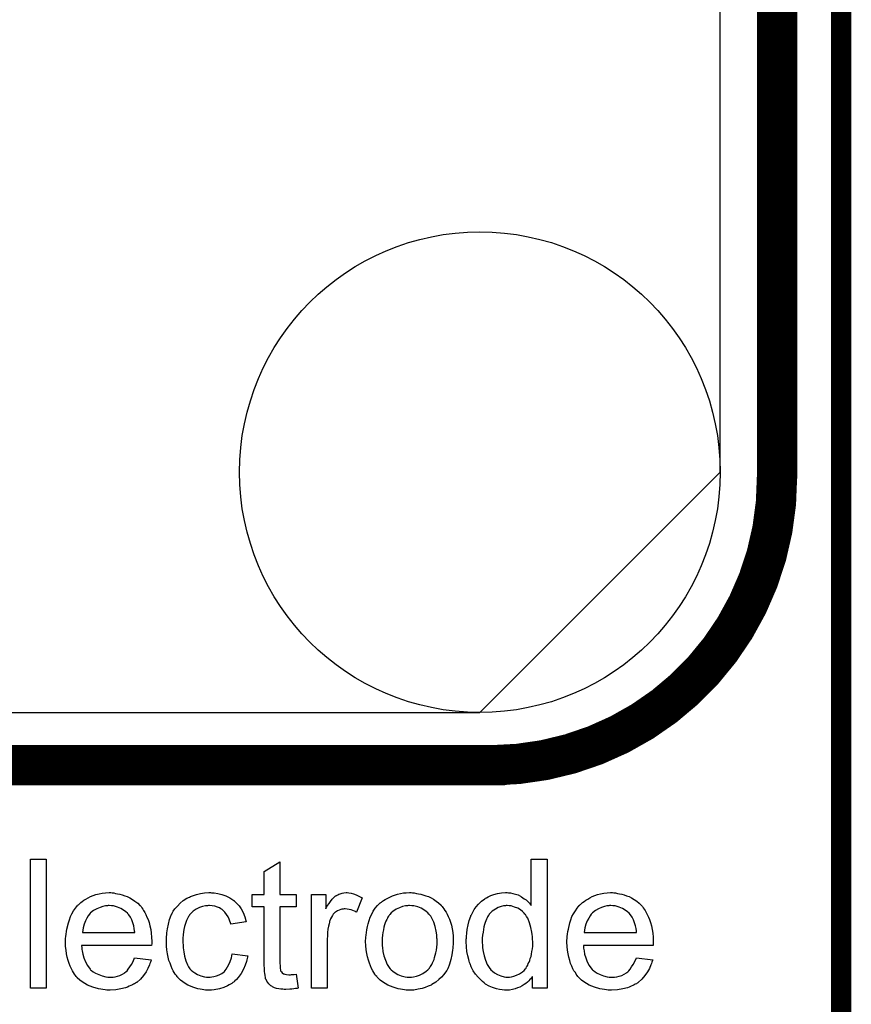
# Model space of a CAD drawing. Extents: x -0.07 to 0.95, y -0.15 to 1.54.
# Tile 15 of 16: x 0.71 to 0.95, y 0.96 to 1.25. Entities that reach past the tile are written whole.
import ezdxf

# ---------------------------------------------------------------- set-up
doc = ezdxf.new("R2010")
doc.units = 0
doc.layers.get('0').update_dxf_attribs({"linetype": 'CONTINUOUS'})
for name, color, linetype in [('gko', 6, 'CONTINUOUS'), ('gto', 2, 'CONTINUOUS'), ('gts', 1, 'CONTINUOUS')]:
    doc.layers.add(name, color=color, linetype=linetype)

# ---------------------------------------------------------------- blocks, each defined once
blk = doc.blocks.new('D33')
at = {"const_width": 0.006}
blk.add_lwpolyline([(-0.003, 0, 1), (0.003, 0, 1)], format="xyb", close=True, dxfattribs=at)
blk = doc.blocks.new('D80')
blk.add_lwpolyline([(0.229, -0.1575), (0.229, 0.1575), (0.1575, 0.229), (-0.1575, 0.229), (-0.229, 0.1575), (-0.229, -0.1575), (-0.1575, -0.229), (0.1575, -0.229)], close=True)
blk.add_circle((0.1575, -0.1575), 0.0715)

msp = doc.modelspace()

# ---------------------------------------------------------------- linework, layer by layer
at = {"layer": 'gko', "color": 6, "const_width": 0.006}
msp.add_lwpolyline([(0.95, -0.05), (0.95, 1.45)], dxfattribs=at)
at = {"layer": 'gto', "color": 2, "const_width": 0.012}
for points in [[(0.9309, 1.1137), (0.9309, 1.4311)], [(0.5269, 1.0283), (0.849, 1.0283)], [(0.846, 1.0283), (0.846, 1.0283)], [(0.846, 1.0283), (0.846, 1.0283)]]:
    msp.add_lwpolyline(points, dxfattribs=at)
msp.add_lwpolyline([(0.846, 1.0283, 0.414214), (0.9309, 1.1142)], format="xyb", dxfattribs=at)
at = {"layer": 'gto', "color": 2}
for points in [[(0.7135, 0.962), (0.7088, 0.962), (0.7088, 1.0004), (0.7135, 1.0004), (0.7135, 0.962)], [(0.783, 0.9899), (0.7878, 0.9899), (0.7878, 0.9862), (0.783, 0.9862), (0.783, 0.9698), (0.783, 0.9697), (0.783, 0.9695), (0.783, 0.9692), (0.7831, 0.9688), (0.7831, 0.9679), (0.7832, 0.9675), (0.7832, 0.9672), (0.7833, 0.9671), (0.7835, 0.9669), (0.7837, 0.9666), (0.7841, 0.9663), (0.7842, 0.9663), (0.7845, 0.9662), (0.785, 0.9661), (0.7857, 0.966), (0.7862, 0.966), (0.7865, 0.9661), (0.7869, 0.9661), (0.7873, 0.9661), (0.7878, 0.9662), (0.7884, 0.962), (0.7883, 0.962), (0.7881, 0.9619), (0.7877, 0.9619), (0.7872, 0.9618), (0.7866, 0.9617), (0.786, 0.9617), (0.7848, 0.9616), (0.7843, 0.9616), (0.7839, 0.9617), (0.7833, 0.9617), (0.7827, 0.9618), (0.782, 0.9619), (0.7814, 0.9621), (0.7808, 0.9624), (0.7807, 0.9624), (0.7806, 0.9626), (0.7803, 0.9627), (0.78, 0.963), (0.7797, 0.9633), (0.7794, 0.9637), (0.7791, 0.9641), (0.7789, 0.9646), (0.7789, 0.9646), (0.7787, 0.9648), (0.7787, 0.9652), (0.7786, 0.9658), (0.7785, 0.9665), (0.7784, 0.9669), (0.7784, 0.9674), (0.7784, 0.968), (0.7783, 0.9687), (0.7783, 0.9693), (0.7783, 0.9701), (0.7783, 0.9862), (0.7748, 0.9862), (0.7748, 0.9899), (0.7783, 0.9899), (0.7783, 0.9967), (0.783, 0.9996), (0.783, 0.9899)], [(0.8625, 0.962), (0.8582, 0.962), (0.8582, 0.9655), (0.8581, 0.9654), (0.858, 0.9653), (0.8579, 0.9651), (0.8577, 0.9648), (0.8574, 0.9646), (0.8571, 0.9642), (0.8567, 0.9638), (0.8562, 0.9634), (0.8557, 0.9631), (0.8551, 0.9627), (0.8544, 0.9623), (0.8537, 0.9621), (0.853, 0.9618), (0.8522, 0.9616), (0.8513, 0.9614), (0.8503, 0.9614), (0.85, 0.9614), (0.8498, 0.9614), (0.8491, 0.9615), (0.8483, 0.9616), (0.8474, 0.9618), (0.8463, 0.9622), (0.8453, 0.9626), (0.8442, 0.9632), (0.8442, 0.9632), (0.8441, 0.9633), (0.8438, 0.9636), (0.8433, 0.964), (0.8427, 0.9646), (0.842, 0.9653), (0.8412, 0.9662), (0.8405, 0.9672), (0.8399, 0.9683), (0.8399, 0.9684), (0.8398, 0.9685), (0.8398, 0.9687), (0.8397, 0.9689), (0.8396, 0.9692), (0.8394, 0.9696), (0.8393, 0.97), (0.8392, 0.9705), (0.8389, 0.9716), (0.8386, 0.9729), (0.8385, 0.9743), (0.8384, 0.9759), (0.8384, 0.9759), (0.8384, 0.976), (0.8384, 0.9763), (0.8384, 0.9766), (0.8385, 0.9769), (0.8385, 0.9774), (0.8386, 0.9784), (0.8387, 0.9795), (0.839, 0.9808), (0.8393, 0.9821), (0.8398, 0.9834), (0.8398, 0.9835), (0.8398, 0.9836), (0.84, 0.9838), (0.8401, 0.984), (0.8404, 0.9846), (0.8408, 0.9854), (0.8414, 0.9862), (0.8421, 0.987), (0.843, 0.9879), (0.844, 0.9886), (0.844, 0.9886), (0.8441, 0.9887), (0.8442, 0.9888), (0.8445, 0.9889), (0.845, 0.9892), (0.8458, 0.9896), (0.8467, 0.9899), (0.8477, 0.9902), (0.8489, 0.9904), (0.8501, 0.9905), (0.8506, 0.9905), (0.851, 0.9904), (0.8516, 0.9904), (0.8523, 0.9902), (0.8531, 0.99), (0.8539, 0.9898), (0.8546, 0.9894), (0.8547, 0.9893), (0.8549, 0.9892), (0.8553, 0.9889), (0.8557, 0.9886), (0.8563, 0.9883), (0.8568, 0.9878), (0.8573, 0.9873), (0.8578, 0.9866), (0.8578, 1.0004), (0.8625, 1.0004), (0.8625, 0.962)], [(0.7331, 0.9904), (0.7336, 0.9904), (0.7341, 0.9902), (0.7347, 0.9901), (0.7354, 0.99), (0.7361, 0.9898), (0.7369, 0.9895), (0.7376, 0.9893), (0.7384, 0.9889), (0.7392, 0.9884), (0.7399, 0.9879), (0.7407, 0.9873), (0.7413, 0.9866), (0.7414, 0.9866), (0.7415, 0.9865), (0.7417, 0.9863), (0.7419, 0.9859), (0.7422, 0.9855), (0.7424, 0.9851), (0.7428, 0.9845), (0.7431, 0.9839), (0.7434, 0.9831), (0.7438, 0.9824), (0.7441, 0.9815), (0.7443, 0.9805), (0.7446, 0.9795), (0.7447, 0.9784), (0.7448, 0.9772), (0.7449, 0.9759), (0.7449, 0.9759), (0.7449, 0.9757), (0.7449, 0.9753), (0.7448, 0.9747), (0.724, 0.9747), (0.724, 0.9747), (0.724, 0.9745), (0.7241, 0.9743), (0.7241, 0.9739), (0.7241, 0.9735), (0.7242, 0.9731), (0.7244, 0.9721), (0.7247, 0.971), (0.7252, 0.9698), (0.7258, 0.9687), (0.7266, 0.9677), (0.7266, 0.9677), (0.7267, 0.9675), (0.727, 0.9673), (0.7275, 0.9669), (0.7282, 0.9665), (0.7291, 0.9661), (0.7301, 0.9657), (0.7312, 0.9654), (0.7318, 0.9653), (0.7325, 0.9653), (0.7329, 0.9653), (0.7334, 0.9653), (0.734, 0.9654), (0.7347, 0.9656), (0.7354, 0.9658), (0.7362, 0.9662), (0.7369, 0.9666), (0.7369, 0.9667), (0.7372, 0.9669), (0.7376, 0.9672), (0.7379, 0.9677), (0.7384, 0.9683), (0.7389, 0.969), (0.7394, 0.9699), (0.7398, 0.971), (0.7447, 0.9704), (0.7447, 0.9703), (0.7447, 0.9702), (0.7446, 0.97), (0.7445, 0.9697), (0.7443, 0.9693), (0.7442, 0.9689), (0.7437, 0.9679), (0.7432, 0.9669), (0.7424, 0.9658), (0.7415, 0.9647), (0.7404, 0.9637), (0.7403, 0.9637), (0.7402, 0.9636), (0.7401, 0.9635), (0.7398, 0.9633), (0.7395, 0.9632), (0.7392, 0.963), (0.7387, 0.9628), (0.7382, 0.9626), (0.7377, 0.9623), (0.7371, 0.9621), (0.7357, 0.9618), (0.7342, 0.9615), (0.7325, 0.9614), (0.7318, 0.9614), (0.7315, 0.9614), (0.731, 0.9615), (0.7303, 0.9616), (0.7297, 0.9617), (0.729, 0.9618), (0.7274, 0.9623), (0.7266, 0.9626), (0.7258, 0.9629), (0.725, 0.9634), (0.7242, 0.9639), (0.7235, 0.9644), (0.7227, 0.9651), (0.7227, 0.9652), (0.7226, 0.9653), (0.7224, 0.9655), (0.7222, 0.9658), (0.7219, 0.9662), (0.7216, 0.9667), (0.7213, 0.9672), (0.721, 0.9678), (0.7206, 0.9685), (0.7203, 0.9693), (0.72, 0.9702), (0.7197, 0.9712), (0.7195, 0.9722), (0.7194, 0.9733), (0.7192, 0.9744), (0.7192, 0.9757), (0.7192, 0.9757), (0.7192, 0.976), (0.7192, 0.9763), (0.7192, 0.9768), (0.7193, 0.9774), (0.7194, 0.9781), (0.7195, 0.9789), (0.7196, 0.9796), (0.7201, 0.9814), (0.7204, 0.9823), (0.7207, 0.9833), (0.7211, 0.9841), (0.7216, 0.985), (0.7222, 0.9858), (0.7228, 0.9866), (0.7229, 0.9866), (0.723, 0.9868), (0.7232, 0.9869), (0.7235, 0.9872), (0.7238, 0.9875), (0.7242, 0.9878), (0.7247, 0.9882), (0.7253, 0.9885), (0.726, 0.9889), (0.7267, 0.9893), (0.7275, 0.9896), (0.7283, 0.9899), (0.7292, 0.9901), (0.7301, 0.9903), (0.7311, 0.9904), (0.7322, 0.9905), (0.7327, 0.9905), (0.7331, 0.9904)], [(0.7627, 0.9904), (0.763, 0.9904), (0.7635, 0.9904), (0.7645, 0.9902), (0.7657, 0.9899), (0.7669, 0.9895), (0.7681, 0.9889), (0.7693, 0.9881), (0.7694, 0.9881), (0.7694, 0.988), (0.7697, 0.9877), (0.7702, 0.9872), (0.7709, 0.9865), (0.7715, 0.9856), (0.7721, 0.9845), (0.7726, 0.9832), (0.773, 0.9817), (0.7684, 0.981), (0.7684, 0.981), (0.7684, 0.9811), (0.7683, 0.9814), (0.7681, 0.9819), (0.7679, 0.9825), (0.7676, 0.9832), (0.7671, 0.9839), (0.7666, 0.9846), (0.7661, 0.9851), (0.766, 0.9852), (0.7658, 0.9854), (0.7654, 0.9856), (0.765, 0.9859), (0.7644, 0.9861), (0.7637, 0.9864), (0.7629, 0.9865), (0.7621, 0.9866), (0.7618, 0.9866), (0.7615, 0.9865), (0.7609, 0.9865), (0.76, 0.9863), (0.7591, 0.986), (0.7581, 0.9855), (0.7572, 0.9849), (0.7568, 0.9845), (0.7563, 0.984), (0.7563, 0.984), (0.7562, 0.9839), (0.7561, 0.9838), (0.756, 0.9835), (0.7558, 0.9833), (0.7556, 0.9829), (0.7554, 0.9825), (0.7552, 0.9821), (0.755, 0.9815), (0.7548, 0.9809), (0.7546, 0.9803), (0.7544, 0.9795), (0.7543, 0.9788), (0.7542, 0.9779), (0.7541, 0.9769), (0.7541, 0.9759), (0.7541, 0.9759), (0.7541, 0.9757), (0.7541, 0.9754), (0.7542, 0.975), (0.7542, 0.9745), (0.7542, 0.974), (0.7544, 0.9728), (0.7546, 0.9715), (0.755, 0.9701), (0.7555, 0.9689), (0.7558, 0.9683), (0.7562, 0.9678), (0.7563, 0.9677), (0.7566, 0.9674), (0.7571, 0.967), (0.7577, 0.9666), (0.7585, 0.9661), (0.7595, 0.9657), (0.7606, 0.9654), (0.7612, 0.9653), (0.7618, 0.9653), (0.7619, 0.9653), (0.7623, 0.9653), (0.7628, 0.9654), (0.7634, 0.9655), (0.7641, 0.9657), (0.7649, 0.966), (0.7657, 0.9664), (0.7664, 0.9669), (0.7665, 0.967), (0.7667, 0.9673), (0.767, 0.9677), (0.7674, 0.9683), (0.7678, 0.969), (0.7682, 0.9699), (0.7686, 0.971), (0.7688, 0.9722), (0.7735, 0.9716), (0.7735, 0.9715), (0.7734, 0.9714), (0.7734, 0.9712), (0.7733, 0.9708), (0.7732, 0.9704), (0.7731, 0.9699), (0.7727, 0.9688), (0.7722, 0.9677), (0.7715, 0.9664), (0.7706, 0.9652), (0.7701, 0.9646), (0.7695, 0.9641), (0.7695, 0.964), (0.7694, 0.9639), (0.7692, 0.9638), (0.769, 0.9637), (0.7687, 0.9634), (0.7683, 0.9632), (0.7679, 0.963), (0.7674, 0.9627), (0.7663, 0.9622), (0.765, 0.9618), (0.7635, 0.9615), (0.7627, 0.9614), (0.7619, 0.9614), (0.7613, 0.9614), (0.7609, 0.9614), (0.7604, 0.9615), (0.7599, 0.9616), (0.7593, 0.9617), (0.7586, 0.9618), (0.7571, 0.9623), (0.7564, 0.9626), (0.7556, 0.9629), (0.7548, 0.9634), (0.7541, 0.9639), (0.7534, 0.9644), (0.7527, 0.9651), (0.7527, 0.9652), (0.7525, 0.9653), (0.7524, 0.9655), (0.7522, 0.9658), (0.7519, 0.9662), (0.7516, 0.9667), (0.7513, 0.9672), (0.751, 0.9678), (0.7507, 0.9685), (0.7504, 0.9694), (0.75, 0.9702), (0.7498, 0.9712), (0.7496, 0.9722), (0.7494, 0.9734), (0.7493, 0.9745), (0.7493, 0.9758), (0.7493, 0.9759), (0.7493, 0.976), (0.7493, 0.9763), (0.7493, 0.9766), (0.7493, 0.977), (0.7493, 0.9774), (0.7494, 0.9779), (0.7494, 0.9785), (0.7496, 0.9797), (0.7499, 0.981), (0.7502, 0.9824), (0.7507, 0.9837), (0.7507, 0.9838), (0.7508, 0.9839), (0.7509, 0.984), (0.751, 0.9843), (0.7513, 0.9849), (0.7518, 0.9856), (0.7525, 0.9864), (0.7533, 0.9873), (0.7542, 0.9881), (0.7553, 0.9888), (0.7553, 0.9888), (0.7554, 0.9888), (0.7556, 0.9889), (0.7558, 0.989), (0.7561, 0.9891), (0.7564, 0.9893), (0.7573, 0.9896), (0.7582, 0.9899), (0.7594, 0.9902), (0.7606, 0.9904), (0.7619, 0.9905), (0.7624, 0.9905), (0.7627, 0.9904)], [(0.8035, 0.9904), (0.8042, 0.9903), (0.8049, 0.9901), (0.8057, 0.9898), (0.8065, 0.9894), (0.8075, 0.9889), (0.8058, 0.9846), (0.8057, 0.9846), (0.8055, 0.9848), (0.8052, 0.9849), (0.8047, 0.9851), (0.8042, 0.9853), (0.8036, 0.9854), (0.803, 0.9855), (0.8024, 0.9856), (0.8021, 0.9856), (0.8018, 0.9855), (0.8014, 0.9855), (0.8011, 0.9854), (0.8006, 0.9852), (0.8001, 0.985), (0.7996, 0.9846), (0.7996, 0.9846), (0.7994, 0.9845), (0.7992, 0.9843), (0.7989, 0.984), (0.7987, 0.9836), (0.7984, 0.9831), (0.7981, 0.9826), (0.7979, 0.982), (0.7978, 0.9819), (0.7978, 0.9816), (0.7977, 0.9811), (0.7975, 0.9804), (0.7973, 0.9796), (0.7972, 0.9786), (0.7972, 0.9777), (0.7971, 0.9765), (0.7971, 0.962), (0.7924, 0.962), (0.7924, 0.9899), (0.7967, 0.9899), (0.7967, 0.9856), (0.7967, 0.9857), (0.7969, 0.9861), (0.7972, 0.9866), (0.7977, 0.9872), (0.7981, 0.9878), (0.7986, 0.9885), (0.7991, 0.989), (0.7996, 0.9895), (0.7997, 0.9895), (0.7998, 0.9896), (0.8002, 0.9898), (0.8005, 0.99), (0.8009, 0.9901), (0.8015, 0.9903), (0.802, 0.9904), (0.8027, 0.9905), (0.803, 0.9905), (0.8035, 0.9904)], [(0.8225, 0.9904), (0.823, 0.9904), (0.8236, 0.9902), (0.8242, 0.9901), (0.8249, 0.99), (0.8264, 0.9895), (0.8272, 0.9893), (0.828, 0.9889), (0.8287, 0.9885), (0.8295, 0.9879), (0.8302, 0.9874), (0.831, 0.9867), (0.831, 0.9866), (0.8311, 0.9865), (0.8313, 0.9863), (0.8315, 0.986), (0.8318, 0.9856), (0.8321, 0.9851), (0.8325, 0.9846), (0.8328, 0.984), (0.8331, 0.9833), (0.8335, 0.9825), (0.8338, 0.9816), (0.8341, 0.9807), (0.8343, 0.9797), (0.8345, 0.9786), (0.8346, 0.9775), (0.8346, 0.9763), (0.8346, 0.9763), (0.8346, 0.9761), (0.8346, 0.9758), (0.8346, 0.9754), (0.8346, 0.975), (0.8345, 0.9744), (0.8345, 0.9739), (0.8344, 0.9733), (0.8342, 0.9719), (0.8339, 0.9705), (0.8335, 0.9691), (0.833, 0.9678), (0.833, 0.9678), (0.8329, 0.9677), (0.8328, 0.9675), (0.8327, 0.9673), (0.8323, 0.9668), (0.8318, 0.9661), (0.8311, 0.9653), (0.8303, 0.9646), (0.8294, 0.9638), (0.8282, 0.9631), (0.8282, 0.9631), (0.8281, 0.963), (0.828, 0.9629), (0.8277, 0.9628), (0.8274, 0.9627), (0.8271, 0.9626), (0.8262, 0.9622), (0.8253, 0.9619), (0.8241, 0.9617), (0.8229, 0.9614), (0.8216, 0.9614), (0.821, 0.9614), (0.8206, 0.9614), (0.8201, 0.9615), (0.8195, 0.9616), (0.8189, 0.9617), (0.8182, 0.9618), (0.8167, 0.9623), (0.8159, 0.9626), (0.8151, 0.9629), (0.8143, 0.9634), (0.8135, 0.9639), (0.8128, 0.9644), (0.8121, 0.9651), (0.812, 0.9652), (0.8119, 0.9653), (0.8118, 0.9655), (0.8115, 0.9658), (0.8113, 0.9662), (0.811, 0.9667), (0.8107, 0.9672), (0.8103, 0.9679), (0.81, 0.9686), (0.8097, 0.9694), (0.8094, 0.9703), (0.8091, 0.9713), (0.8089, 0.9723), (0.8087, 0.9734), (0.8086, 0.9747), (0.8085, 0.9759), (0.8085, 0.976), (0.8085, 0.9763), (0.8086, 0.9767), (0.8086, 0.9772), (0.8087, 0.9778), (0.8088, 0.9786), (0.8089, 0.9794), (0.8091, 0.9803), (0.8093, 0.9811), (0.8096, 0.9821), (0.8099, 0.9831), (0.8104, 0.984), (0.8108, 0.9849), (0.8114, 0.9858), (0.812, 0.9866), (0.8128, 0.9874), (0.8129, 0.9874), (0.813, 0.9875), (0.8132, 0.9876), (0.8135, 0.9879), (0.8138, 0.9881), (0.8143, 0.9884), (0.8147, 0.9886), (0.8153, 0.9889), (0.8159, 0.9892), (0.8165, 0.9895), (0.818, 0.99), (0.8198, 0.9904), (0.8206, 0.9904), (0.8216, 0.9905), (0.8221, 0.9905), (0.8225, 0.9904)], [(0.8824, 0.9904), (0.8828, 0.9904), (0.8834, 0.9902), (0.884, 0.9901), (0.8847, 0.99), (0.8854, 0.9898), (0.8861, 0.9895), (0.8869, 0.9893), (0.8876, 0.9889), (0.8884, 0.9884), (0.8892, 0.9879), (0.8899, 0.9873), (0.8906, 0.9866), (0.8906, 0.9866), (0.8907, 0.9865), (0.8909, 0.9863), (0.8911, 0.9859), (0.8914, 0.9855), (0.8917, 0.9851), (0.892, 0.9845), (0.8923, 0.9839), (0.8927, 0.9831), (0.893, 0.9824), (0.8933, 0.9815), (0.8936, 0.9805), (0.8938, 0.9795), (0.894, 0.9784), (0.8941, 0.9772), (0.8941, 0.9759), (0.8941, 0.9759), (0.8941, 0.9757), (0.8941, 0.9753), (0.8941, 0.9747), (0.8733, 0.9747), (0.8733, 0.9747), (0.8733, 0.9745), (0.8733, 0.9743), (0.8733, 0.9739), (0.8734, 0.9735), (0.8735, 0.9731), (0.8736, 0.9721), (0.874, 0.971), (0.8744, 0.9698), (0.875, 0.9687), (0.8758, 0.9677), (0.8759, 0.9677), (0.8759, 0.9675), (0.8763, 0.9673), (0.8768, 0.9669), (0.8774, 0.9665), (0.8783, 0.9661), (0.8793, 0.9657), (0.8804, 0.9654), (0.881, 0.9653), (0.8817, 0.9653), (0.8821, 0.9653), (0.8826, 0.9653), (0.8832, 0.9654), (0.8839, 0.9656), (0.8847, 0.9658), (0.8854, 0.9662), (0.8861, 0.9666), (0.8862, 0.9667), (0.8865, 0.9669), (0.8868, 0.9672), (0.8872, 0.9677), (0.8876, 0.9683), (0.8881, 0.969), (0.8886, 0.9699), (0.8891, 0.971), (0.894, 0.9704), (0.894, 0.9703), (0.8939, 0.9702), (0.8938, 0.97), (0.8937, 0.9697), (0.8936, 0.9693), (0.8934, 0.9689), (0.893, 0.9679), (0.8924, 0.9669), (0.8916, 0.9658), (0.8907, 0.9647), (0.8896, 0.9637), (0.8896, 0.9637), (0.8895, 0.9636), (0.8893, 0.9635), (0.8891, 0.9633), (0.8887, 0.9632), (0.8884, 0.963), (0.888, 0.9628), (0.8875, 0.9626), (0.8869, 0.9623), (0.8864, 0.9621), (0.885, 0.9618), (0.8834, 0.9615), (0.8817, 0.9614), (0.8811, 0.9614), (0.8807, 0.9614), (0.8802, 0.9615), (0.8796, 0.9616), (0.8789, 0.9617), (0.8782, 0.9618), (0.8766, 0.9623), (0.8758, 0.9626), (0.875, 0.9629), (0.8742, 0.9634), (0.8734, 0.9639), (0.8727, 0.9644), (0.872, 0.9651), (0.8719, 0.9652), (0.8718, 0.9653), (0.8716, 0.9655), (0.8714, 0.9658), (0.8711, 0.9662), (0.8709, 0.9667), (0.8705, 0.9672), (0.8702, 0.9678), (0.8699, 0.9685), (0.8695, 0.9693), (0.8693, 0.9702), (0.869, 0.9712), (0.8688, 0.9722), (0.8686, 0.9733), (0.8685, 0.9744), (0.8684, 0.9757), (0.8684, 0.9757), (0.8684, 0.976), (0.8684, 0.9763), (0.8685, 0.9768), (0.8685, 0.9774), (0.8686, 0.9781), (0.8687, 0.9789), (0.8689, 0.9796), (0.8693, 0.9814), (0.8696, 0.9823), (0.8699, 0.9833), (0.8704, 0.9841), (0.8709, 0.985), (0.8714, 0.9858), (0.872, 0.9866), (0.8721, 0.9866), (0.8722, 0.9868), (0.8724, 0.9869), (0.8727, 0.9872), (0.873, 0.9875), (0.8735, 0.9878), (0.874, 0.9882), (0.8746, 0.9885), (0.8752, 0.9889), (0.8759, 0.9893), (0.8767, 0.9896), (0.8775, 0.9899), (0.8784, 0.9901), (0.8794, 0.9903), (0.8804, 0.9904), (0.8814, 0.9905), (0.882, 0.9905), (0.8824, 0.9904)], [(0.7322, 0.9866), (0.7319, 0.9866), (0.7317, 0.9865), (0.7311, 0.9865), (0.7303, 0.9863), (0.7295, 0.986), (0.7285, 0.9856), (0.7276, 0.9851), (0.7267, 0.9844), (0.7266, 0.9843), (0.7264, 0.984), (0.726, 0.9835), (0.7256, 0.9828), (0.7252, 0.982), (0.7248, 0.981), (0.7245, 0.9799), (0.7243, 0.9786), (0.7399, 0.9786), (0.7399, 0.9786), (0.7399, 0.9788), (0.7398, 0.9789), (0.7398, 0.9791), (0.7397, 0.9798), (0.7396, 0.9805), (0.7393, 0.9814), (0.739, 0.9823), (0.7386, 0.9831), (0.7381, 0.9838), (0.7381, 0.9839), (0.7379, 0.9839), (0.7377, 0.9843), (0.7372, 0.9847), (0.7365, 0.9852), (0.7357, 0.9857), (0.7347, 0.9861), (0.7335, 0.9865), (0.7329, 0.9865), (0.7322, 0.9866)], [(0.8216, 0.9866), (0.8213, 0.9866), (0.821, 0.9865), (0.8204, 0.9865), (0.8195, 0.9863), (0.8186, 0.9859), (0.8176, 0.9855), (0.8166, 0.9848), (0.8161, 0.9844), (0.8157, 0.9839), (0.8157, 0.9839), (0.8156, 0.9838), (0.8155, 0.9836), (0.8153, 0.9834), (0.8151, 0.9831), (0.815, 0.9828), (0.8148, 0.9824), (0.8145, 0.9819), (0.8143, 0.9814), (0.8141, 0.9808), (0.8139, 0.9801), (0.8138, 0.9794), (0.8136, 0.9786), (0.8135, 0.9778), (0.8134, 0.9769), (0.8134, 0.9759), (0.8134, 0.9759), (0.8134, 0.9757), (0.8134, 0.9754), (0.8134, 0.975), (0.8134, 0.9746), (0.8135, 0.9741), (0.8136, 0.9729), (0.8139, 0.9716), (0.8144, 0.9703), (0.8149, 0.969), (0.8153, 0.9684), (0.8157, 0.9679), (0.8158, 0.9679), (0.8158, 0.9678), (0.8161, 0.9675), (0.8166, 0.9671), (0.8173, 0.9666), (0.8181, 0.9661), (0.8191, 0.9657), (0.8203, 0.9654), (0.8209, 0.9653), (0.8216, 0.9653), (0.8219, 0.9653), (0.8222, 0.9653), (0.8228, 0.9654), (0.8236, 0.9656), (0.8245, 0.9659), (0.8255, 0.9664), (0.8265, 0.9671), (0.827, 0.9675), (0.8274, 0.9679), (0.8275, 0.968), (0.8275, 0.968), (0.8276, 0.9682), (0.8278, 0.9684), (0.828, 0.9687), (0.8282, 0.969), (0.8284, 0.9695), (0.8286, 0.9699), (0.8289, 0.9705), (0.829, 0.9711), (0.8292, 0.9718), (0.8294, 0.9725), (0.8296, 0.9733), (0.8297, 0.9742), (0.8298, 0.9751), (0.8298, 0.9761), (0.8298, 0.9762), (0.8298, 0.9763), (0.8298, 0.9766), (0.8297, 0.9769), (0.8297, 0.9774), (0.8297, 0.9779), (0.8295, 0.979), (0.8292, 0.9803), (0.8288, 0.9816), (0.8282, 0.9828), (0.8279, 0.9834), (0.8274, 0.9839), (0.8274, 0.984), (0.8273, 0.984), (0.827, 0.9844), (0.8265, 0.9848), (0.8258, 0.9853), (0.825, 0.9858), (0.824, 0.9862), (0.8229, 0.9865), (0.8223, 0.9865), (0.8216, 0.9866)], [(0.8506, 0.9866), (0.8503, 0.9866), (0.8501, 0.9865), (0.8495, 0.9865), (0.8488, 0.9863), (0.8479, 0.986), (0.8471, 0.9855), (0.8462, 0.9849), (0.8457, 0.9844), (0.8453, 0.984), (0.8453, 0.9839), (0.8452, 0.9839), (0.8452, 0.9837), (0.845, 0.9835), (0.8448, 0.9832), (0.8447, 0.9829), (0.8445, 0.9825), (0.8443, 0.982), (0.8441, 0.9815), (0.8439, 0.9809), (0.8437, 0.9802), (0.8436, 0.9795), (0.8435, 0.9787), (0.8433, 0.9778), (0.8432, 0.9769), (0.8432, 0.9759), (0.8432, 0.9758), (0.8432, 0.9757), (0.8432, 0.9754), (0.8433, 0.975), (0.8433, 0.9745), (0.8433, 0.974), (0.8435, 0.9729), (0.8438, 0.9716), (0.8442, 0.9703), (0.8447, 0.969), (0.8451, 0.9684), (0.8455, 0.9679), (0.8455, 0.9679), (0.8456, 0.9678), (0.8458, 0.9675), (0.8463, 0.9671), (0.8469, 0.9666), (0.8477, 0.9661), (0.8487, 0.9657), (0.8497, 0.9654), (0.8502, 0.9653), (0.8508, 0.9653), (0.8511, 0.9653), (0.8513, 0.9653), (0.8519, 0.9654), (0.8526, 0.9656), (0.8534, 0.9659), (0.8543, 0.9663), (0.8552, 0.9669), (0.8557, 0.9673), (0.8561, 0.9678), (0.8561, 0.9678), (0.8562, 0.9679), (0.8563, 0.968), (0.8564, 0.9683), (0.8566, 0.9685), (0.8568, 0.9688), (0.8569, 0.9693), (0.8572, 0.9697), (0.8574, 0.9702), (0.8575, 0.9708), (0.8578, 0.9714), (0.8579, 0.9721), (0.858, 0.9729), (0.8582, 0.9737), (0.8583, 0.9745), (0.8583, 0.9755), (0.8583, 0.9755), (0.8583, 0.9758), (0.8583, 0.976), (0.8582, 0.9764), (0.8582, 0.9769), (0.8582, 0.9774), (0.8581, 0.978), (0.858, 0.9787), (0.8577, 0.98), (0.8573, 0.9814), (0.8568, 0.9828), (0.8564, 0.9833), (0.8561, 0.9839), (0.8561, 0.9839), (0.8559, 0.984), (0.8557, 0.9843), (0.8552, 0.9848), (0.8546, 0.9853), (0.8538, 0.9858), (0.8528, 0.9861), (0.8518, 0.9865), (0.8512, 0.9865), (0.8506, 0.9866)], [(0.8815, 0.9866), (0.8811, 0.9866), (0.8809, 0.9865), (0.8803, 0.9865), (0.8796, 0.9863), (0.8787, 0.986), (0.8778, 0.9856), (0.8769, 0.9851), (0.876, 0.9844), (0.8759, 0.9843), (0.8756, 0.984), (0.8753, 0.9835), (0.8749, 0.9828), (0.8744, 0.982), (0.874, 0.981), (0.8737, 0.9799), (0.8735, 0.9786), (0.8891, 0.9786), (0.8891, 0.9786), (0.8891, 0.9788), (0.8891, 0.9789), (0.8891, 0.9791), (0.889, 0.9798), (0.8888, 0.9805), (0.8885, 0.9814), (0.8882, 0.9823), (0.8878, 0.9831), (0.8873, 0.9838), (0.8873, 0.9839), (0.8872, 0.9839), (0.8869, 0.9843), (0.8864, 0.9847), (0.8857, 0.9852), (0.8849, 0.9857), (0.8839, 0.9861), (0.8827, 0.9865), (0.8821, 0.9865), (0.8815, 0.9866)]]:
    msp.add_lwpolyline(points, dxfattribs=at)

# ---------------------------------------------------------------- block references
at = {"layer": 'gto'}
for p in [(0.9309, 1.1142), (0.9309, 1.1137), (0.846, 1.0283), (0.846, 1.0283), (0.846, 1.0283), (0.849, 1.0283)]:
    msp.add_blockref('D33', p, dxfattribs=at)
at = {"layer": 'gts'}
msp.add_blockref('D80', (0.685, 1.273), dxfattribs=at)

doc.saveas('drawing.dxf')
